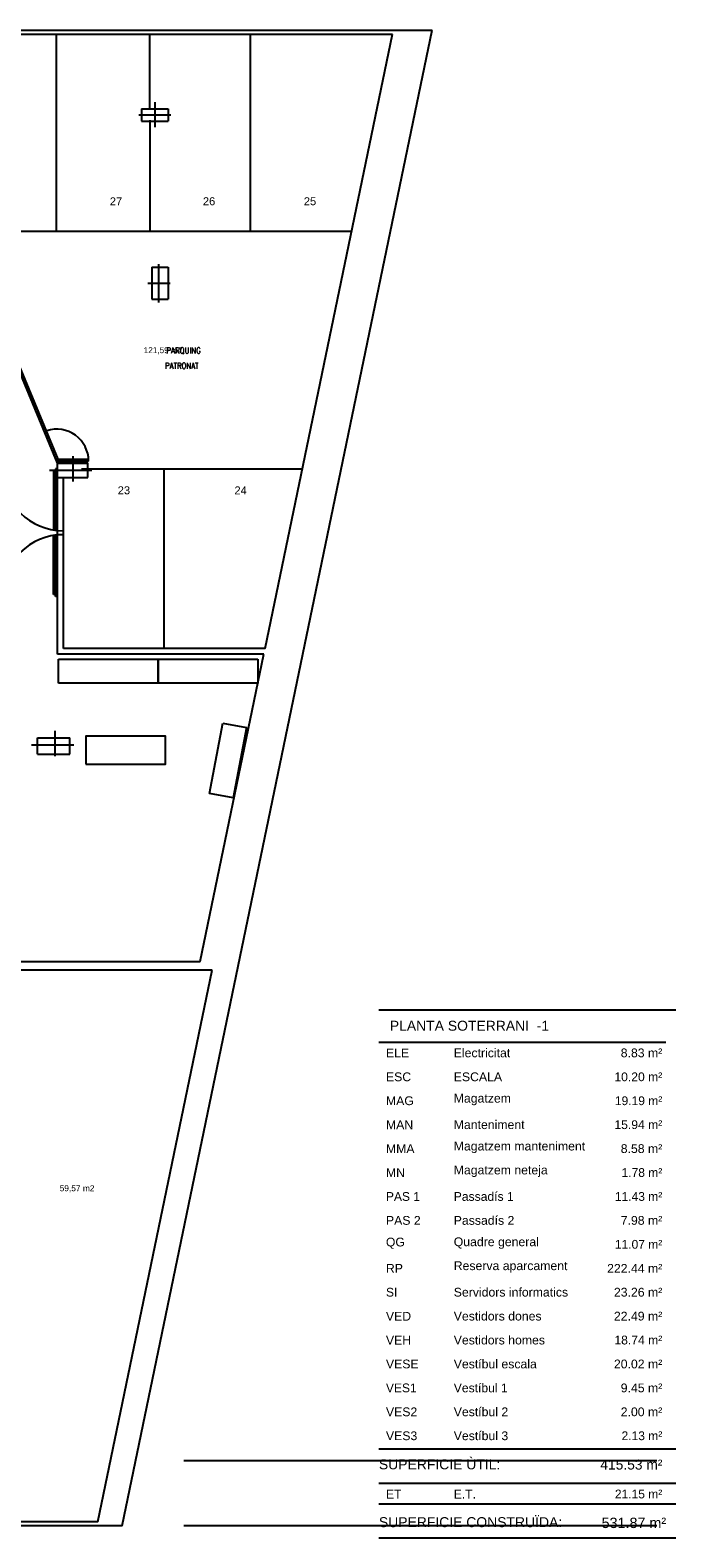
# Model space of a CAD drawing. Header units: metres. Extents: x -1 to 438, y -6 to 52.
# Tile 5 of 5: x 422 to 438, y 14 to 52. Entities that reach past the tile are written whole.
import ezdxf

# ---------------------------------------------------------------- set-up
doc = ezdxf.new("R2010")
doc.units = ezdxf.units.M
doc.linetypes.add('CONTINUA', pattern=[0])
for name, color, linetype, lineweight in [('PS-1 RESUM LOCALS', 7, 'CONTINUA', 25), ('PS-2 MOBLES ACTUAL', 7, 'CONTINUA', 25), ('PS-2 MURS ACTUAL', 7, 'CONTINUA', 25), ('PS-2 TEXT ACTUAL', 7, 'CONTINUA', 25)]:
    doc.layers.add(name, color=color, linetype=linetype, lineweight=lineweight)
doc.styles.add('ARIAL', font='arial.ttf')
doc.styles.add('SIMPLEX', font='simplex_.ttf')

msp = doc.modelspace()

# ---------------------------------------------------------------- linework, layer by layer
at = {"layer": 'PS-1 RESUM LOCALS', "color": 7, "linetype": 'CONTINUA', "lineweight": 25, "transparency": 33554687}
for p, q in [((438.434, 27.009), (430.984, 27.009)), ((430.984, 26.209), (438.184, 26.209)), ((430.984, 16.009), (438.434, 16.009)), ((430.984, 15.148), (438.434, 15.148)), ((430.984, 14.629), (438.434, 14.629)), ((430.984, 13.779), (438.434, 13.779))]:
    msp.add_line(p, q, dxfattribs=at)
at = {"layer": 'PS-2 MOBLES ACTUAL', "transparency": 33554687}
for p, q in [((422.95, 35.209), (422.95, 35.809)), ((422.95, 35.809), (425.45, 35.809)), ((425.45, 35.809), (425.45, 35.209)), ((425.45, 35.209), (425.45, 35.809)), ((425.45, 35.809), (427.95, 35.809)), ((427.95, 35.809), (427.95, 35.209)), ((425.45, 35.209), (422.95, 35.209)), ((427.95, 35.209), (425.45, 35.209)), ((426.735, 32.441), (427.071, 34.209)), ((427.071, 34.209), (427.661, 34.097)), ((427.661, 34.097), (427.325, 32.329)), ((427.325, 32.329), (426.735, 32.441))]:
    msp.add_line(p, q, dxfattribs=at)
msp.add_lwpolyline([(423.632, 33.18), (425.632, 33.18), (425.632, 33.88), (423.632, 33.88), (423.632, 33.18)], close=True, dxfattribs=at)
at = {"layer": 'PS-2 MURS ACTUAL', "transparency": 33554687}
for p, q in [((391.996, 51.581), (432.318, 51.581)), ((420.67, 51.481), (431.322, 51.481)), ((424.547, 14.081), (432.318, 51.581)), ((428.131, 36.081), (431.322, 51.481)), ((425.03, 49.609), (425.7, 49.609)), ((425.03, 49.609), (425.03, 49.299)), ((425.7, 49.609), (425.7, 49.299)), ((425.03, 49.299), (425.7, 49.299)), ((425.285, 45.634), (425.285, 44.834)), ((425.285, 45.634), (425.695, 45.634)), ((425.695, 45.634), (425.695, 44.834)), ((425.285, 44.834), (425.695, 44.834)), ((422.822, 40.531), (422.822, 39.031)), ((422.922, 40.531), (422.822, 40.531)), ((422.872, 40.581), (422.872, 39.031)), ((422.922, 40.581), (422.872, 40.581)), ((422.922, 40.826), (423.701, 40.826)), ((422.922, 40.776), (422.922, 40.826)), ((422.922, 40.776), (423.702, 40.776)), ((422.922, 40.366), (422.922, 40.726)), ((422.922, 40.726), (423.682, 40.726)), ((422.922, 40.221), (422.922, 40.581)), ((422.976, 40.726), (422.956, 40.776)), ((423.682, 40.366), (423.682, 40.726)), ((422.922, 35.931), (422.922, 40.366)), ((422.922, 40.366), (423.682, 40.366)), ((423.072, 36.081), (423.072, 40.366)), ((422.822, 37.431), (422.822, 38.93)), ((422.872, 37.381), (422.872, 38.931)), ((422.922, 37.431), (422.822, 37.431)), ((422.922, 37.381), (422.872, 37.381)), ((428.1, 35.931), (422.922, 35.931)), ((428.131, 36.081), (423.072, 36.081)), ((426.504, 28.23), (428.1, 35.931)), ((422.422, 33.839), (423.232, 33.839)), ((422.422, 33.429), (422.422, 33.839)), ((423.232, 33.429), (423.232, 33.839)), ((422.422, 33.429), (423.232, 33.429)), ((426.801, 28.011), (421.296, 28.011)), ((421.876, 28.23), (426.504, 28.23)), ((423.934, 14.181), (426.801, 28.011)), ((424.547, 14.081), (391.996, 14.081)), ((423.934, 14.181), (421.251, 14.181))]:
    msp.add_line(p, q, dxfattribs=at)
at = {"layer": 'PS-2 MURS ACTUAL', "color": 180, "linetype": 'CONTINUA', "transparency": 33554687}
for p, q in [((422.9, 46.541), (422.9, 51.481)), ((425.235, 49.631), (425.235, 51.481)), ((427.767, 46.541), (427.767, 51.481)), ((425.365, 49.779), (425.365, 49.149)), ((424.965, 49.454), (425.765, 49.454)), ((425.235, 49.321), (425.235, 46.541)), ((420.67, 46.541), (430.298, 46.541)), ((425.465, 44.754), (425.465, 45.714)), ((425.185, 45.234), (425.745, 45.234)), ((423.302, 40.896), (423.302, 40.266)), ((422.722, 40.546), (423.782, 40.546)), ((423.527, 40.581), (429.063, 40.581)), ((425.601, 36.081), (425.601, 40.581)), ((422.272, 33.659), (423.332, 33.659)), ((422.852, 34.009), (422.852, 33.379))]:
    msp.add_line(p, q, dxfattribs=at)
at = {"layer": 'PS-2 MURS ACTUAL', "linetype": 'CONTINUA', "transparency": 33554687}
for p, q in [((422.936, 40.826), (420.955, 45.599)), ((422.922, 40.726), (420.955, 45.464))]:
    msp.add_line(p, q, dxfattribs=at)
at = {"layer": 'PS-2 MURS ACTUAL', "color": 52, "transparency": 33554687}
for p, q in [((426.089, 15.717), (437.959, 15.717)), ((426.089, 14.088), (437.959, 14.088))]:
    msp.add_line(p, q, dxfattribs=at)
at = {"layer": 'PS-2 MURS ACTUAL', "linetype": 'CONTINUA', "transparency": 33554687}
msp.add_arc((422.902, 40.776), 0.8, 0, 107.9607, dxfattribs=at)
at = {"layer": 'PS-2 MURS ACTUAL', "transparency": 33554687}
for centre, start, end in [((423.057, 40.531), 180, 270), ((423.057, 37.431), 90, 180)]:
    msp.add_arc(centre, 1.5, start, end, dxfattribs=at)

# ---------------------------------------------------------------- texts
at = {"layer": 'PS-1 RESUM LOCALS', "color": 7, "linetype": 'CONTINUA', "lineweight": 25, "transparency": 33554687, "style": 'ARIAL'}
for s, insert, char_height, width, attachment_point in [('\\W1.00; PLANTA SOTERRANI  -1', (431.161, 26.744), 0.25, 4.22446, 1), ('\\W1.00;    8.83 m²', (438.093, 25.825), 0.22, 1.49198, 9), ('\\W1.00;ELE', (431.161, 25.825), 0.22, 0.69277, 7), ('\\W1.00;Electricitat', (432.862, 25.825), 0.22, 1.53281, 7), ('\\W1.00;ESC', (431.161, 25.225), 0.22, 0.74418, 7), ('\\W1.00;ESCALA', (432.862, 25.225), 0.22, 1.32744, 7), ('\\W0.99;    10.20 m²', (438.093, 25.225), 0.22, 1.66328, 9), ('\\W1.00;MAG', (431.161, 24.625), 0.22, 0.80986, 7), ('\\W1.00;Magatzem', (432.862, 24.625), 0.22, 1.55122, 7), ('\\W0.98;   19.19 m²', (438.093, 24.625), 0.22, 1.57773, 9), ('\\W1.00;MAN', (431.161, 24.025), 0.22, 0.79557, 7), ('\\W1.00;Manteniment', (432.862, 24.025), 0.22, 1.89602, 7), ('\\W0.99;   15.94 m²', (438.093, 24.025), 0.22, 1.57895, 9), ('\\W1.00;Magatzem manteniment', (432.862, 23.425), 0.22, 3.42136, 7), ('\\W1.00;MMA', (431.161, 23.425), 0.22, 0.82841, 7), ('\\W1.00;    8.58 m²', (438.093, 23.425), 0.22, 1.49198, 9), ('\\W0.98;    1.78 m²', (438.093, 22.825), 0.22, 1.49067, 9), ('\\W1.00;MN', (431.161, 22.825), 0.22, 0.59012, 7), ('\\W1.00;Magatzem neteja', (432.862, 22.825), 0.22, 2.47903, 7), ('\\W0.98;PAS 1', (431.161, 22.225), 0.22, 0.98035, 7), ('\\W0.99;Passadís 1', (432.862, 22.225), 0.22, 1.63424, 7), ('\\W0.98;   11.43 m²', (438.093, 22.225), 0.22, 1.57773, 9), ('\\W1.00;PAS 2', (431.161, 21.625), 0.22, 0.98242, 7), ('\\W1.00;Passadís 2', (432.862, 21.625), 0.22, 1.63544, 7), ('\\W1.00;    7.98 m²', (438.093, 21.625), 0.22, 1.49198, 9), ('\\W0.99;QG', (431.161, 21.025), 0.22, 0.58558, 7), ('\\W1.00;Quadre general', (432.862, 21.025), 0.22, 2.25916, 7), ('\\W0.98;   11.07 m²', (438.093, 21.025), 0.22, 1.57773, 9), ('\\W1.00;RP', (431.161, 20.425), 0.22, 0.53868, 7), ('\\W1.00;Reserva aparcament', (432.862, 20.425), 0.22, 2.97777, 7), ('\\W1.00;  222.44 m²', (438.093, 20.425), 0.22, 1.66837, 9), ('\\W0.99;SI', (431.161, 19.825), 0.22, 0.39816, 7), ('\\W1.00;Servidors informatics', (432.862, 19.825), 0.22, 2.99236, 7), ('\\W1.00;   23.26 m²', (438.093, 19.825), 0.22, 1.58018, 9), ('\\W1.00;VED', (431.161, 19.225), 0.22, 0.74418, 7), ('\\W1.00;Vestidors dones', (432.862, 19.225), 0.22, 2.32504, 7), ('\\W1.00;   22.49 m²', (438.093, 19.225), 0.22, 1.58018, 9), ('\\W1.00;VEH', (431.161, 18.625), 0.22, 0.74418, 7), ('\\W1.00;Vestidors homes', (432.862, 18.625), 0.22, 2.40932, 7), ('\\W0.99;   18.74 m²', (438.093, 18.625), 0.22, 1.57895, 9), ('\\W1.00;VESE', (431.161, 18.025), 0.22, 0.93107, 7), ('\\W1.00;Vestíbul escala', (432.862, 18.025), 0.22, 2.20399, 7), ('\\W1.00;   20.02 m²', (438.093, 18.025), 0.22, 1.58018, 9), ('\\W0.98;VES1', (431.161, 17.425), 0.22, 0.89592, 7), ('\\W0.99;Vestíbul 1', (432.862, 17.425), 0.22, 1.4801, 7), ('\\W1.00;    9.45 m²', (438.093, 17.425), 0.22, 1.49198, 9), ('\\W1.00;VES2', (431.161, 16.825), 0.22, 0.89821, 7), ('\\W1.00;Vestíbul 2', (432.862, 16.825), 0.22, 1.48143, 7), ('\\W1.00;    2.00 m²', (438.093, 16.825), 0.22, 1.49198, 9), ('\\W1.00;VES3', (431.161, 16.225), 0.22, 0.89821, 7), ('\\W1.00;Vestíbul 3', (432.862, 16.225), 0.22, 1.48143, 7), ('\\W0.98;    2.13 m²', (438.093, 16.225), 0.22, 1.49067, 9), ('\\W1.00;SUPERFICIE ÙTIL: ', (430.984, 15.747), 0.25, 3.27077, 1), ('\\W0.99;  415.53 m²', (436.348, 15.741), 0.25, 1.89454, 1), ('\\W0.99;ET', (431.161, 14.765), 0.22, 0.50131, 7), ('\\W0.99;E.T.', (432.862, 14.765), 0.22, 0.66987, 7), ('\\W0.98;   21.15 m²', (438.093, 14.765), 0.22, 1.57773, 9), ('\\W1.00;SUPERFICIE CONSTRUÏDA: ', (430.984, 14.297), 0.25, 4.82929, 1), ('\\W0.99;531.87 m²', (438.19, 14.021), 0.26, 1.77102, 9)]:
    msp.add_mtext(s, dxfattribs=dict(at, insert=insert, char_height=char_height, width=width, attachment_point=attachment_point))
at = {"layer": 'PS-2 MURS ACTUAL', "color": 52, "transparency": 33554687, "insert": (426.089, 14.786), "char_height": 0.0027, "width": 0.04842, "attachment_point": 7, "style": 'ARIAL'}
msp.add_mtext('\\W1.00;PLANTA SUBTERRÀNIA -2', dxfattribs=at)
at = {"layer": 'PS-2 MURS ACTUAL', "transparency": 33554687, "char_height": 0.00198, "attachment_point": 7, "style": 'ARIAL'}
for s, insert, width in [('\\W0.99;SUPERFÍCIE CONSTRUÏDA:     1361.31m2', (432.291, 15.054), 0.0552), ('\\W0.99;SUPERFÍCIE ÚTIL:                     1258.51m2', (432.291, 14.5), 0.055)]:
    msp.add_mtext(s, dxfattribs=dict(at, insert=insert, width=width))
at = {"layer": 'PS-2 TEXT ACTUAL', "color": 180, "transparency": 33554687, "char_height": 0.2, "width": 0.41319, "attachment_point": 8, "style": 'ARIAL'}
for s, insert in [('\\W1.00;27', (424.389, 47.188)), ('\\W1.00;26', (426.724, 47.188)), ('\\W1.00;25', (429.256, 47.188)), ('\\W1.00;23', (424.587, 39.941)), ('\\W1.00;24', (427.515, 39.941))]:
    msp.add_mtext(s, dxfattribs=dict(at, insert=insert))
at = {"layer": 'PS-2 TEXT ACTUAL', "transparency": 33554687, "char_height": 0.15}
for s, insert, width, attachment_point, style in [('\\W0.98;121,59 m2', (425.569, 43.454), 1.06849, 8, 'ARIAL'), ('\\W0.87;PARQUING', (425.651, 43.46), 1.07095, 7, 'SIMPLEX'), ('\\W0.85;PATRONAT', (425.618, 43.091), 1.09201, 7, 'SIMPLEX'), ('\\W1.00;59,57 m2', (423.412, 22.442), 0.95263, 8, 'ARIAL')]:
    msp.add_mtext(s, dxfattribs=dict(at, insert=insert, width=width, attachment_point=attachment_point, style=style))

doc.saveas('drawing.dxf')
